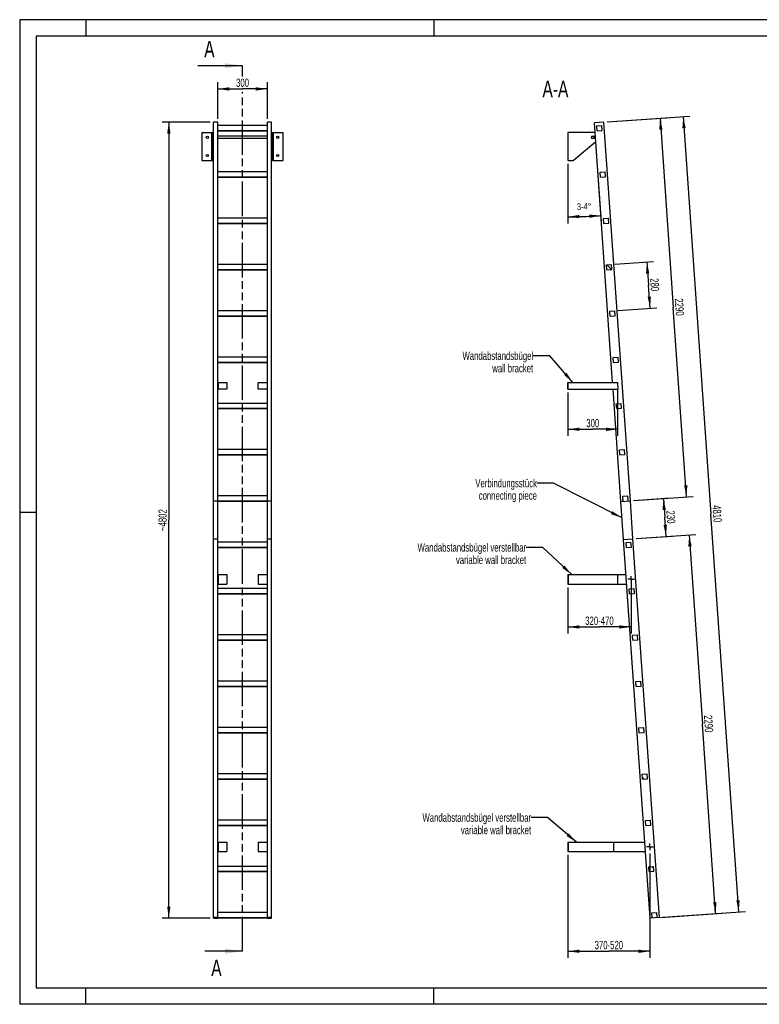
# Model space of a CAD drawing. Header units: millimetres. Extents: x 0 to 8400, y 0 to 5940.
# Tile 1 of 2: x 0 to 4464, y 0 to 5940. Entities that reach past the tile are written whole.
import ezdxf

# ---------------------------------------------------------------- set-up
doc = ezdxf.new("R2010")
doc.units = ezdxf.units.MM
doc.header["$LTSCALE"] = 462
doc.linetypes.add('CENTER', pattern=[0.6, 0.375, -0.075, 0.075, -0.075])
doc.linetypes.add('PHANTOM', pattern=[0.8, 0.45, -0.05, 0.1, -0.05, 0.1, -0.05])
doc.layers.get('0').update_dxf_attribs({"linetype": 'CONTINUOUS'})
for name, color, linetype in [('005_AXIS', 7, 'CONTINUOUS'), ('050_DIMENSIONING', 7, 'CONTINUOUS'), ('053_NOTES', 7, 'CONTINUOUS'), ('DEFAULT_1', 7, 'CENTER'), ('HATCHING_BL0', 7, 'CONTINUOUS')]:
    doc.layers.add(name, color=color, linetype=linetype)
doc.styles.get("Standard").update_dxf_attribs({"font": 'txt', "width": 0.7})
doc.dimstyles.new('DIMSTYLE_1', dxfattribs={"dimtxt": 50, "dimasz": 70, "dimexe": 2, "dimexo": 1, "dimtad": 1, "dimdec": 1, "dimtxsty": 'Standard', "dimblk": '_FILLED', "dimblk1": '_FILLED', "dimblk2": '_FILLED', "dimcen": 0.09, "dimazin": 2, "dimtp": 0.5, "dimtm": 0.5, "dimtfac": 1, "dimtdec": 1, "dimtofl": 0, "dimtmove": 0, "dimatfit": 3, "dimldrblk": '_FILLED', "dimfxl": 1, "dimtolj": 1, "dimarcsym": 0})
doc.dimstyles.new('DIMSTYLE_2', dxfattribs={"dimtxt": 40, "dimasz": 70, "dimexe": 2, "dimexo": 1, "dimgap": 2, "dimtad": 1, "dimdec": 1, "dimtxsty": 'Standard', "dimblk": '_FILLED', "dimblk1": '_FILLED', "dimblk2": '_FILLED', "dimcen": 0.09, "dimazin": 2, "dimtp": 0.5, "dimtm": 0.5, "dimtfac": 1, "dimtdec": 1, "dimtofl": 0, "dimtmove": 0, "dimatfit": 3, "dimldrblk": '_FILLED', "dimfxl": 1, "dimtolj": 1, "dimarcsym": 0})
doc.dimstyles.new('DIMSTYLE_3', dxfattribs={"dimtxt": 50, "dimasz": 70, "dimexe": 2, "dimexo": 1, "dimtad": 1, "dimdec": 1, "dimtxsty": 'Standard', "dimblk": '_FILLED', "dimblk1": '_FILLED', "dimblk2": '_FILLED', "dimcen": 0.09, "dimazin": 2, "dimtp": 2, "dimtm": 2, "dimtfac": 1, "dimtdec": 1, "dimtofl": 0, "dimtmove": 0, "dimatfit": 3, "dimldrblk": '_FILLED', "dimfxl": 1, "dimtolj": 1, "dimarcsym": 0})
doc.dimstyles.new('DIMSTYLE_4', dxfattribs={"dimtxt": 50, "dimasz": 70, "dimexe": 2, "dimexo": 1, "dimtad": 1, "dimdec": 0, "dimtxsty": 'Standard', "dimblk": '_FILLED', "dimblk1": '_FILLED', "dimblk2": '_FILLED', "dimcen": 0.09, "dimazin": 2, "dimtp": 2, "dimtm": 2, "dimtfac": 1, "dimtdec": 0, "dimtofl": 0, "dimtmove": 0, "dimatfit": 3, "dimldrblk": '_FILLED', "dimfxl": 1, "dimtolj": 1, "dimarcsym": 0})
doc.dimstyles.new('DIMSTYLE_5', dxfattribs={"dimtxt": 50, "dimasz": 70, "dimexe": 2, "dimexo": 1, "dimtad": 1, "dimtxsty": 'Standard', "dimblk": '_FILLED', "dimblk1": '_FILLED', "dimblk2": '_FILLED', "dimcen": 0.09, "dimazin": 2, "dimtp": 0.5, "dimtm": 0.5, "dimtfac": 1, "dimtofl": 0, "dimtmove": 0, "dimatfit": 3, "dimldrblk": '_FILLED', "dimfxl": 1, "dimtolj": 1, "dimarcsym": 0})
doc.dimstyles.new('DIMSTYLE_6', dxfattribs={"dimtxt": 50, "dimasz": 70, "dimexe": 2, "dimexo": 1, "dimtad": 1, "dimtxsty": 'Standard', "dimblk": '_FILLED', "dimblk1": '_FILLED', "dimblk2": '_FILLED', "dimcen": 0.09, "dimazin": 2, "dimtp": 0.8, "dimtm": 0.8, "dimtfac": 1, "dimtofl": 0, "dimtmove": 0, "dimatfit": 3, "dimldrblk": '_FILLED', "dimfxl": 1, "dimtolj": 1, "dimarcsym": 0})
doc.dimstyles.new('DIMSTYLE_7', dxfattribs={"dimtxt": 50, "dimasz": 70, "dimexe": 2, "dimexo": 1, "dimtad": 1, "dimtxsty": 'Standard', "dimblk": '_FILLED', "dimblk1": '_FILLED', "dimblk2": '_FILLED', "dimcen": 0.09, "dimazin": 2, "dimtp": 2, "dimtm": 2, "dimtfac": 1, "dimtofl": 0, "dimtmove": 0, "dimatfit": 3, "dimldrblk": '_FILLED', "dimfxl": 1, "dimtolj": 1, "dimarcsym": 0})
doc.dimstyles.new('DIMSTYLE_8', dxfattribs={"dimtxt": 50, "dimasz": 70, "dimexe": 2, "dimexo": 1, "dimtad": 1, "dimdec": 0, "dimtxsty": 'Standard', "dimblk": '_FILLED', "dimblk1": '_FILLED', "dimblk2": '_FILLED', "dimcen": 0.09, "dimazin": 2, "dimtp": 0.5, "dimtm": 0.5, "dimtfac": 1, "dimtdec": 0, "dimtofl": 0, "dimtmove": 0, "dimatfit": 3, "dimldrblk": '_FILLED', "dimfxl": 1, "dimtolj": 1, "dimarcsym": 0})
doc.dimstyles.get("Standard").update_dxf_attribs({"dimtxt": 50, "dimasz": 70, "dimexe": 2, "dimexo": 1, "dimtad": 1, "dimtxsty": 'Standard', "dimblk": '_FILLED', "dimblk1": '_FILLED', "dimblk2": '_FILLED', "dimcen": 0.09, "dimazin": 2, "dimtol": 1, "dimtp": 0.01, "dimtm": 0.01, "dimtfac": 1, "dimtofl": 0, "dimtmove": 0, "dimatfit": 3, "dimldrblk": '_FILLED', "dimfxl": 1, "dimtolj": 1, "dimarcsym": 0})

# ---------------------------------------------------------------- blocks, each defined once
blk = doc.blocks.new('_FILLED')
at = {"color": 0, "linetype": 'ByBlock'}
blk.add_solid([(0, 0), (-1, 0.143), (-1, -0.143)], dxfattribs=at)
blk = doc.blocks.new('*D2')
at = {"layer": '050_DIMENSIONING', "color": 2, "linetype": 'Continuous', "transparency": 16777216}
for p, q in [((1195.2, 5342.3), (1195.2, 5562.3)), ((1495.2, 5342.3), (1495.2, 5562.3)), ((1195.2, 5522.3), (1345.2, 5522.3)), ((1495.2, 5522.3), (1345.2, 5522.3))]:
    blk.add_line(p, q, dxfattribs=at)
at = {"layer": '050_DIMENSIONING', "color": 2, "linetype": 'Continuous', "transparency": 16777216, "xscale": 70, "yscale": 70, "zscale": 70, "rotation": 180}
blk.add_blockref('_FILLED', (1195.2, 5522.3), dxfattribs=at)
at = {"layer": '050_DIMENSIONING', "color": 2, "linetype": 'Continuous', "transparency": 16777216, "xscale": 70, "yscale": 70, "zscale": 70}
blk.add_blockref('_FILLED', (1495.2, 5522.3), dxfattribs=at)
at = {"layer": '050_DIMENSIONING', "color": 2, "linetype": 'Continuous', "transparency": 16777216, "insert": (1345.2, 5584.8), "char_height": 50, "width": 171.429, "attachment_point": 2, "line_spacing_factor": 0.9}
blk.add_mtext('300', dxfattribs=at)
blk = doc.blocks.new('*D3')
at = {"layer": '050_DIMENSIONING', "color": 2, "linetype": 'Continuous', "transparency": 16777216}
for p, q in [((3511.2, 4718.4), (3479.6, 5170.5)), ((3308.9, 5070.4), (3308.9, 4711.4))]:
    blk.add_line(p, q, dxfattribs=at)
for start, end in [(270, 272), (272, 274)]:
    blk.add_arc((3308.9, 7612), 2860.7, start, end, dxfattribs=at)
for points in [[(3378.8, 4762.2), (3308.9, 4751.4), (3379, 4742.2)], [(3439.1, 4744.3), (3508.4, 4758.3), (3438, 4764.3)]]:
    blk.add_solid(points, dxfattribs=at)
at = {"layer": '050_DIMENSIONING', "color": 2, "linetype": 'Continuous', "transparency": 16777216, "insert": (3405.9, 4833.1), "char_height": 40, "width": 172.857, "attachment_point": 2, "rotation": 2, "line_spacing_factor": 0.9}
blk.add_mtext('3-4\\fgdt;{\\W1.0;{\\fgdt;~}}', dxfattribs=at)
blk = doc.blocks.new('*D4')
at = {"layer": '050_DIMENSIONING', "color": 2, "linetype": 'Continuous', "transparency": 16777216}
for p, q in [((3546.1, 5323.7), (4044.9, 5358.6)), ((4005, 5355.8), (4172.7, 2956.6)), ((4340.5, 557.5), (4172.7, 2956.6)), ((3881.6, 525.4), (4380.4, 560.3))]:
    blk.add_line(p, q, dxfattribs=at)
at = {"layer": '050_DIMENSIONING', "color": 2, "linetype": 'Continuous', "transparency": 16777216, "xscale": 70, "yscale": 70, "zscale": 70}
for p, rotation in [((4005, 5355.8), 94), ((4340.5, 557.5), 274)]:
    blk.add_blockref('_FILLED', p, dxfattribs=dict(at, rotation=rotation))
at = {"layer": '050_DIMENSIONING', "color": 2, "linetype": 'Continuous', "transparency": 16777216, "insert": (4235.1, 2961), "char_height": 50, "width": 219.643, "attachment_point": 2, "rotation": 274, "line_spacing_factor": 0.9}
blk.add_mtext('4810', dxfattribs=at)
blk = doc.blocks.new('*D5')
at = {"layer": '050_DIMENSIONING', "color": 2, "linetype": 'Continuous', "transparency": 16777216}
for p, q in [((1150.2, 5322.3), (860.2, 5322.3)), ((900.2, 5322.3), (900.2, 2921.1)), ((900.2, 520), (900.2, 2921.1)), ((1150.2, 520), (860.2, 520))]:
    blk.add_line(p, q, dxfattribs=at)
at = {"layer": '050_DIMENSIONING', "color": 2, "linetype": 'Continuous', "transparency": 16777216, "xscale": 70, "yscale": 70, "zscale": 70}
for p, rotation in [((900.2, 5322.3), 90), ((900.2, 520), 270)]:
    blk.add_blockref('_FILLED', p, dxfattribs=dict(at, rotation=rotation))
at = {"layer": '050_DIMENSIONING', "color": 2, "linetype": 'Continuous', "transparency": 16777216, "insert": (837.7, 2921.1), "char_height": 50, "width": 294.643, "attachment_point": 2, "rotation": 90, "line_spacing_factor": 0.9}
blk.add_mtext('~4802', dxfattribs=at)
blk = doc.blocks.new('*D6')
at = {"layer": '050_DIMENSIONING', "color": 2, "linetype": 'Continuous', "transparency": 16777216}
for p, q in [((3592.6, 4464.8), (3825.5, 4481.1)), ((3785.6, 4478.3), (3795.4, 4338.7)), ((3805.2, 4199), (3795.4, 4338.7)), ((3612.1, 4185.5), (3845.1, 4201.8))]:
    blk.add_line(p, q, dxfattribs=at)
at = {"layer": '050_DIMENSIONING', "color": 2, "linetype": 'Continuous', "transparency": 16777216, "xscale": 70, "yscale": 70, "zscale": 70}
for p, rotation in [((3785.6, 4478.3), 94), ((3805.2, 4199), 274)]:
    blk.add_blockref('_FILLED', p, dxfattribs=dict(at, rotation=rotation))
at = {"layer": '050_DIMENSIONING', "color": 2, "linetype": 'Continuous', "transparency": 16777216, "insert": (3857.8, 4343), "char_height": 50, "width": 176.786, "attachment_point": 2, "rotation": 274, "line_spacing_factor": 0.9}
blk.add_mtext('280', dxfattribs=at)
blk = doc.blocks.new('*D7')
at = {"layer": '050_DIMENSIONING', "color": 2, "linetype": 'Continuous', "transparency": 16777216}
for p, q in [((3308.9, 3690.4), (3308.9, 3428.9)), ((3608.9, 3710.4), (3608.9, 3428.9)), ((3308.9, 3468.9), (3458.9, 3468.9)), ((3608.9, 3468.9), (3458.9, 3468.9))]:
    blk.add_line(p, q, dxfattribs=at)
at = {"layer": '050_DIMENSIONING', "color": 2, "linetype": 'Continuous', "transparency": 16777216, "xscale": 70, "yscale": 70, "zscale": 70, "rotation": 180}
blk.add_blockref('_FILLED', (3308.9, 3468.9), dxfattribs=at)
at = {"layer": '050_DIMENSIONING', "color": 2, "linetype": 'Continuous', "transparency": 16777216, "xscale": 70, "yscale": 70, "zscale": 70}
blk.add_blockref('_FILLED', (3608.9, 3468.9), dxfattribs=at)
at = {"layer": '050_DIMENSIONING', "color": 2, "linetype": 'Continuous', "transparency": 16777216, "insert": (3458.9, 3531.4), "char_height": 50, "width": 171.429, "attachment_point": 2, "line_spacing_factor": 0.9}
blk.add_mtext('300', dxfattribs=at)
blk = doc.blocks.new('*D8')
at = {"layer": '050_DIMENSIONING', "color": 2, "linetype": 'Continuous', "transparency": 16777216}
for p, q in [((3690.1, 2557.6), (3690.1, 2236.6)), ((3308.9, 2515.3), (3308.9, 2236.6)), ((3308.9, 2276.6), (3499.5, 2276.6)), ((3690.1, 2276.6), (3499.5, 2276.6))]:
    blk.add_line(p, q, dxfattribs=at)
at = {"layer": '050_DIMENSIONING', "color": 2, "linetype": 'Continuous', "transparency": 16777216, "xscale": 70, "yscale": 70, "zscale": 70, "rotation": 180}
blk.add_blockref('_FILLED', (3308.9, 2276.6), dxfattribs=at)
at = {"layer": '050_DIMENSIONING', "color": 2, "linetype": 'Continuous', "transparency": 16777216, "xscale": 70, "yscale": 70, "zscale": 70}
blk.add_blockref('_FILLED', (3690.1, 2276.6), dxfattribs=at)
at = {"layer": '050_DIMENSIONING', "color": 2, "linetype": 'Continuous', "transparency": 16777216, "insert": (3499.5, 2339.1), "char_height": 50, "width": 401.786, "attachment_point": 2, "line_spacing_factor": 0.9}
blk.add_mtext('320-470\\P ', dxfattribs=at)
blk = doc.blocks.new('*D9')
at = {"layer": '050_DIMENSIONING', "color": 2, "linetype": 'Continuous', "transparency": 16777216}
for p, q in [((3308.9, 901), (3308.9, 280)), ((3803.5, 909.5), (3803.5, 280)), ((3308.9, 320), (3556.2, 320)), ((3803.5, 320), (3556.2, 320))]:
    blk.add_line(p, q, dxfattribs=at)
at = {"layer": '050_DIMENSIONING', "color": 2, "linetype": 'Continuous', "transparency": 16777216, "xscale": 70, "yscale": 70, "zscale": 70, "rotation": 180}
blk.add_blockref('_FILLED', (3308.9, 320), dxfattribs=at)
at = {"layer": '050_DIMENSIONING', "color": 2, "linetype": 'Continuous', "transparency": 16777216, "xscale": 70, "yscale": 70, "zscale": 70}
blk.add_blockref('_FILLED', (3803.5, 320), dxfattribs=at)
at = {"layer": '050_DIMENSIONING', "color": 2, "linetype": 'Continuous', "transparency": 16777216, "insert": (3556.2, 382.5), "char_height": 50, "width": 396.429, "attachment_point": 2, "line_spacing_factor": 0.9}
blk.add_mtext('370-520\\P ', dxfattribs=at)
blk = doc.blocks.new('*D10')
at = {"layer": '050_DIMENSIONING', "color": 2, "linetype": 'Continuous', "transparency": 16777216}
for p, q in [((3721.9, 2809.8), (4081, 2834.9)), ((4041.1, 2832.1), (4121, 1689.9)), ((4200.8, 547.7), (4121, 1689.9)), ((3868.2, 524.4), (4240.7, 550.5))]:
    blk.add_line(p, q, dxfattribs=at)
at = {"layer": '050_DIMENSIONING', "color": 2, "linetype": 'Continuous', "transparency": 16777216, "xscale": 70, "yscale": 70, "zscale": 70}
for p, rotation in [((4041.1, 2832.1), 94), ((4200.8, 547.7), 274)]:
    blk.add_blockref('_FILLED', p, dxfattribs=dict(at, rotation=rotation))
at = {"layer": '050_DIMENSIONING', "color": 2, "linetype": 'Continuous', "transparency": 16777216, "insert": (4183.3, 1694.3), "char_height": 50, "width": 235.714, "attachment_point": 2, "rotation": 274, "line_spacing_factor": 0.9}
blk.add_mtext('2290', dxfattribs=at)
blk = doc.blocks.new('*D11')
at = {"layer": '050_DIMENSIONING', "color": 2, "linetype": 'Continuous', "transparency": 16777216}
for p, q in [((3546.1, 5323.7), (3905.2, 5348.8)), ((3865.3, 5346), (3945.2, 4203.8)), ((4025.1, 3061.6), (3945.2, 4203.8)), ((3705.8, 3039.3), (4065, 3064.4))]:
    blk.add_line(p, q, dxfattribs=at)
at = {"layer": '050_DIMENSIONING', "color": 2, "linetype": 'Continuous', "transparency": 16777216, "xscale": 70, "yscale": 70, "zscale": 70}
for p, rotation in [((3865.3, 5346), 94), ((4025.1, 3061.6), 274)]:
    blk.add_blockref('_FILLED', p, dxfattribs=dict(at, rotation=rotation))
at = {"layer": '050_DIMENSIONING', "color": 2, "linetype": 'Continuous', "transparency": 16777216, "insert": (4007.5, 4208.1), "char_height": 50, "width": 235.714, "attachment_point": 2, "rotation": 274, "line_spacing_factor": 0.9}
blk.add_mtext('2290', dxfattribs=at)
blk = doc.blocks.new('*D12')
at = {"layer": '050_DIMENSIONING', "color": 2, "linetype": 'Continuous', "transparency": 16777216}
for p, q in [((3705.8, 3039.2), (3925.3, 3054.6)), ((3885.4, 3051.8), (3893.4, 2937.1)), ((3901.4, 2822.4), (3893.4, 2937.1)), ((3721.9, 2809.8), (3941.3, 2825.2))]:
    blk.add_line(p, q, dxfattribs=at)
at = {"layer": '050_DIMENSIONING', "color": 2, "linetype": 'Continuous', "transparency": 16777216, "xscale": 70, "yscale": 70, "zscale": 70}
for p, rotation in [((3885.4, 3051.8), 94), ((3901.4, 2822.4), 274)]:
    blk.add_blockref('_FILLED', p, dxfattribs=dict(at, rotation=rotation))
at = {"layer": '050_DIMENSIONING', "color": 2, "linetype": 'Continuous', "transparency": 16777216, "insert": (3955.8, 2941.4), "char_height": 50, "width": 171.429, "attachment_point": 2, "rotation": 274, "line_spacing_factor": 0.9}
blk.add_mtext('230', dxfattribs=at)
blk = doc.blocks.new('XSEC_FILLED')
at = {"color": 0, "linetype": 'ByBlock'}
blk.add_solid([(0, 0), (-1, 0.143), (-1, -0.143)], dxfattribs=at)
blk = doc.blocks.new('HATCHING_BL0', base_point=(1209.9, 2991.1))
at = {"layer": 'HATCHING_BL0', "color": 7, "linetype": 'PHANTOM'}
for p, q in [((1345.2, 5597.9), (1345.2, 5662.3)), ((1345.2, 320), (1345.2, 5505.7))]:
    blk.add_line(p, q, dxfattribs=at)
at = {"layer": 'HATCHING_BL0', "color": 7, "linetype": 'Continuous', "char_height": 100, "width": 128.571, "attachment_point": 1, "line_spacing_factor": 0.9}
for insert in [(1113.9, 5812.3), (1156.3, 270)]:
    blk.add_mtext('A', dxfattribs=dict(at, insert=insert))
at = {"layer": 'HATCHING_BL0', "color": 7, "linetype": 'Continuous'}
for points in [[(1345.2, 5662.3), (1074.6, 5662.3)], [(1345.2, 320), (1117.1, 320)]]:
    blk.add_leader(points, dimstyle='Standard', override={"dimasz": 105, "dimtad": 0, "dimldrblk": 'XSEC_FILLED'}, dxfattribs=at)

msp = doc.modelspace()

# ---------------------------------------------------------------- hatches: boundary and pattern name
at = {"linetype": 'Continuous'}
h = msp.add_hatch(dxfattribs=at)
h.set_pattern_fill('ANSI31', color=2, angle=90, style=0, pattern_type=2)
h.set_pattern_definition([(135, (3308.9, 5175.43), (-239.875, -239.875), [])])
edge = h.paths.add_edge_path()
edge.add_line((3848.204, 523.052), (3818.277, 520.96))
edge.add_line((3818.277, 520.96), (3816.184, 550.887))
edge.add_line((3816.184, 550.887), (3846.111, 552.979))
edge.add_line((3848.204, 523.052), (3846.111, 552.979))
edge = h.paths.add_edge_path()
edge.add_line((3486.236, 5269.364), (3484.143, 5299.291))
edge.add_line((3484.143, 5299.291), (3514.07, 5301.384))
edge.add_line((3516.163, 5271.457), (3514.07, 5301.384))
edge.add_line((3486.236, 5269.364), (3516.163, 5271.457))
edge = h.paths.add_edge_path()
edge.add_line((3505.768, 4990.047), (3503.675, 5019.973))
edge.add_line((3503.675, 5019.973), (3533.602, 5022.066))
edge.add_line((3535.695, 4992.139), (3533.602, 5022.066))
edge.add_line((3505.768, 4990.047), (3535.695, 4992.139))
edge = h.paths.add_edge_path()
edge.add_line((3525.3, 4710.729), (3523.207, 4740.656))
edge.add_line((3523.207, 4740.656), (3553.134, 4742.748))
edge.add_line((3555.227, 4712.821), (3553.134, 4742.748))
edge.add_line((3525.3, 4710.729), (3555.227, 4712.821))
edge = h.paths.add_edge_path()
edge.add_line((3544.831, 4431.411), (3542.739, 4461.338))
edge.add_line((3542.739, 4461.338), (3572.666, 4463.43))
edge.add_line((3574.758, 4433.503), (3572.666, 4463.43))
edge.add_line((3544.831, 4431.411), (3574.758, 4433.503))
edge = h.paths.add_edge_path()
edge.add_line((3564.363, 4152.093), (3562.271, 4182.02))
edge.add_line((3562.271, 4182.02), (3592.197, 4184.112))
edge.add_line((3594.29, 4154.185), (3592.197, 4184.112))
edge.add_line((3564.363, 4152.093), (3594.29, 4154.185))
edge = h.paths.add_edge_path()
edge.add_line((3583.895, 3872.775), (3581.802, 3902.702))
edge.add_line((3581.802, 3902.702), (3611.729, 3904.794))
edge.add_line((3613.822, 3874.868), (3611.729, 3904.794))
edge.add_line((3583.895, 3872.775), (3613.822, 3874.868))
edge = h.paths.add_edge_path()
edge.add_line((3603.427, 3593.457), (3601.334, 3623.384))
edge.add_line((3601.334, 3623.384), (3631.261, 3625.476))
edge.add_line((3633.354, 3595.55), (3631.261, 3625.476))
edge.add_line((3603.427, 3593.457), (3633.354, 3595.55))
edge = h.paths.add_edge_path()
edge.add_line((3622.959, 3314.139), (3620.866, 3344.066))
edge.add_line((3620.866, 3344.066), (3650.793, 3346.159))
edge.add_line((3652.886, 3316.232), (3650.793, 3346.159))
edge.add_line((3622.959, 3314.139), (3652.886, 3316.232))
edge = h.paths.add_edge_path()
edge.add_line((3642.49, 3034.821), (3640.398, 3064.748))
edge.add_line((3640.398, 3064.748), (3670.325, 3066.841))
edge.add_line((3672.417, 3036.914), (3670.325, 3066.841))
edge.add_line((3642.49, 3034.821), (3672.417, 3036.914))
edge = h.paths.add_edge_path()
edge.add_line((3662.022, 2755.503), (3659.93, 2785.43))
edge.add_line((3659.93, 2785.43), (3689.856, 2787.523))
edge.add_line((3691.949, 2757.596), (3689.856, 2787.523))
edge.add_line((3662.022, 2755.503), (3691.949, 2757.596))
edge = h.paths.add_edge_path()
edge.add_line((3681.554, 2476.185), (3679.461, 2506.112))
edge.add_line((3679.461, 2506.112), (3709.388, 2508.205))
edge.add_line((3711.481, 2478.278), (3709.388, 2508.205))
edge.add_line((3681.554, 2476.185), (3711.481, 2478.278))
edge = h.paths.add_edge_path()
edge.add_line((3701.086, 2196.867), (3698.993, 2226.794))
edge.add_line((3698.993, 2226.794), (3728.92, 2228.887))
edge.add_line((3731.013, 2198.96), (3728.92, 2228.887))
edge.add_line((3701.086, 2196.867), (3731.013, 2198.96))
edge = h.paths.add_edge_path()
edge.add_line((3720.618, 1917.549), (3718.525, 1947.476))
edge.add_line((3718.525, 1947.476), (3748.452, 1949.569))
edge.add_line((3750.545, 1919.642), (3748.452, 1949.569))
edge.add_line((3720.618, 1917.549), (3750.545, 1919.642))
edge = h.paths.add_edge_path()
edge.add_line((3740.15, 1638.231), (3738.057, 1668.158))
edge.add_line((3738.057, 1668.158), (3767.984, 1670.251))
edge.add_line((3770.076, 1640.324), (3767.984, 1670.251))
edge.add_line((3740.15, 1638.231), (3770.076, 1640.324))
edge = h.paths.add_edge_path()
edge.add_line((3759.681, 1358.913), (3757.589, 1388.84))
edge.add_line((3757.589, 1388.84), (3787.516, 1390.933))
edge.add_line((3789.608, 1361.006), (3787.516, 1390.933))
edge.add_line((3759.681, 1358.913), (3789.608, 1361.006))
edge = h.paths.add_edge_path()
edge.add_line((3779.213, 1079.595), (3777.12, 1109.522))
edge.add_line((3777.12, 1109.522), (3807.047, 1111.615))
edge.add_line((3809.14, 1081.688), (3807.047, 1111.615))
edge.add_line((3779.213, 1079.595), (3809.14, 1081.688))
edge = h.paths.add_edge_path()
edge.add_line((3798.745, 800.278), (3796.652, 830.204))
edge.add_line((3796.652, 830.204), (3826.579, 832.297))
edge.add_line((3828.672, 802.37), (3826.579, 832.297))
edge.add_line((3798.745, 800.278), (3828.672, 802.37))
edge = h.paths.add_edge_path()
edge.add_arc((3459.888, 5230.432), 7.5, 0, 180)
edge.add_arc((3459.888, 5230.432), 7.5, -180, 0)

# ---------------------------------------------------------------- linework, layer by layer
at = {"color": 3, "linetype": 'Continuous'}
for p, q in [((0, 5940), (0, 0)), ((8400, 5940), (0, 5940)), ((400, 5940), (400, 5840)), ((2500, 5940), (2500, 5840)), ((0, 2970), (100, 2970)), ((400, 0), (400, 100)), ((2500, 0), (2500, 100)), ((8400, 0), (0, 0))]:
    msp.add_line(p, q, dxfattribs=at)
at = {"color": 5, "linetype": 'Continuous'}
for p, q in [((100, 5840), (100, 100)), ((8300, 5840), (100, 5840)), ((100, 100), (8300, 100))]:
    msp.add_line(p, q, dxfattribs=at)
at = {"color": 7, "linetype": 'Continuous'}
for p, q in [((1170.154, 3037.855), (1170.154, 5322.277)), ((1195.154, 5322.277), (1170.154, 5322.277)), ((1195.154, 3037.855), (1195.154, 5322.277)), ((1495.154, 5301.384), (1195.154, 5301.384)), ((1495.154, 3037.855), (1495.154, 5322.277)), ((1520.154, 5322.277), (1495.154, 5322.277)), ((1520.154, 3037.855), (1520.154, 5322.277)), ((3526.142, 5322.277), (3469.281, 5318.301)), ((3484.143, 5299.291), (3514.07, 5301.384)), ((3486.236, 5269.364), (3484.143, 5299.291)), ((3516.163, 5271.457), (3514.07, 5301.384)), ((3685.884, 3037.855), (3526.142, 5322.277)), ((1100.154, 5260.432), (1165.154, 5260.432)), ((1159.154, 5090.432), (1159.154, 5260.432)), ((1165.154, 5090.432), (1165.154, 5260.432)), ((1195.154, 5271.457), (1495.154, 5271.457)), ((1195.154, 5269.364), (1495.154, 5269.364)), ((1525.154, 5090.432), (1525.154, 5260.432)), ((1525.154, 5260.432), (1590.154, 5260.432)), ((1531.154, 5090.432), (1531.154, 5260.432)), ((3459.888, 5260.432), (3308.888, 5260.432)), ((3486.236, 5269.364), (3516.163, 5271.457)), ((3340.504, 5090.432), (3477.152, 5205.746)), ((1100.154, 5090.432), (1165.154, 5090.432)), ((1525.154, 5090.432), (1590.154, 5090.432)), ((3308.888, 5090.432), (3340.504, 5090.432)), ((1495.154, 5022.066), (1195.154, 5022.066)), ((1195.154, 4992.139), (1495.154, 4992.139)), ((1195.154, 4990.047), (1495.154, 4990.047)), ((3503.675, 5019.973), (3533.602, 5022.066)), ((3505.768, 4990.047), (3503.675, 5019.973)), ((3505.768, 4990.047), (3535.695, 4992.139)), ((3535.695, 4992.139), (3533.602, 5022.066)), ((1495.154, 4742.748), (1195.154, 4742.748)), ((1195.154, 4712.821), (1495.154, 4712.821)), ((1195.154, 4710.729), (1495.154, 4710.729)), ((3523.207, 4740.656), (3553.134, 4742.748)), ((3525.3, 4710.729), (3523.207, 4740.656)), ((3525.3, 4710.729), (3555.227, 4712.821)), ((3555.227, 4712.821), (3553.134, 4742.748)), ((1495.154, 4463.43), (1195.154, 4463.43)), ((3542.739, 4461.338), (3572.666, 4463.43)), ((3544.831, 4431.411), (3542.739, 4461.338)), ((3574.758, 4433.503), (3572.666, 4463.43)), ((1195.154, 4433.503), (1495.154, 4433.503)), ((1195.154, 4431.411), (1495.154, 4431.411)), ((3544.831, 4431.411), (3574.758, 4433.503)), ((1495.154, 4184.112), (1195.154, 4184.112)), ((3562.271, 4182.02), (3592.197, 4184.112)), ((3564.363, 4152.093), (3562.271, 4182.02)), ((3594.29, 4154.185), (3592.197, 4184.112)), ((1195.154, 4154.185), (1495.154, 4154.185)), ((1195.154, 4152.093), (1495.154, 4152.093)), ((3564.363, 4152.093), (3594.29, 4154.185)), ((1495.154, 3904.794), (1195.154, 3904.794)), ((1195.154, 3874.868), (1495.154, 3874.868)), ((1195.154, 3872.775), (1495.154, 3872.775)), ((3581.802, 3902.702), (3611.729, 3904.794)), ((3583.895, 3872.775), (3581.802, 3902.702)), ((3583.895, 3872.775), (3613.822, 3874.868)), ((3613.822, 3874.868), (3611.729, 3904.794)), ((1197.154, 3750.398), (1250.154, 3750.398)), ((1250.154, 3750.398), (1250.154, 3710.398)), ((1440.154, 3710.398), (1440.154, 3750.398)), ((1440.154, 3750.398), (1493.154, 3750.398)), ((3308.888, 3710.398), (3308.888, 3750.398)), ((3308.888, 3750.398), (3607.489, 3750.398)), ((3310.888, 3710.398), (3310.888, 3750.398)), ((1250.154, 3710.398), (1197.154, 3710.398)), ((1493.154, 3710.398), (1440.154, 3710.398)), ((3308.888, 3710.398), (3610.286, 3710.398)), ((3629.023, 3033.879), (3581.717, 3710.398)), ((1495.154, 3625.476), (1195.154, 3625.476)), ((3601.334, 3623.384), (3631.261, 3625.476)), ((3633.354, 3595.55), (3631.261, 3625.476)), ((1195.154, 3595.55), (1495.154, 3595.55)), ((1195.154, 3593.457), (1495.154, 3593.457)), ((3603.427, 3593.457), (3601.334, 3623.384)), ((3603.427, 3593.457), (3633.354, 3595.55)), ((1495.154, 3346.159), (1195.154, 3346.159)), ((3620.866, 3344.066), (3650.793, 3346.159)), ((3622.959, 3314.139), (3620.866, 3344.066)), ((3652.886, 3316.232), (3650.793, 3346.159)), ((1195.154, 3316.232), (1495.154, 3316.232)), ((1195.154, 3314.139), (1495.154, 3314.139)), ((3622.959, 3314.139), (3652.886, 3316.232)), ((1170.154, 3037.855), (1195.154, 3037.855)), ((1170.154, 2808.426), (1170.154, 3037.845)), ((1170.154, 3037.845), (1195.154, 3037.845)), ((1495.154, 3066.841), (1195.154, 3066.841)), ((1195.154, 2808.426), (1195.154, 3037.845)), ((1195.154, 3036.914), (1495.154, 3036.914)), ((1195.154, 3034.821), (1495.154, 3034.821)), ((1495.154, 3037.855), (1520.154, 3037.855)), ((1495.154, 2808.426), (1495.154, 3037.845)), ((1495.154, 3037.845), (1520.154, 3037.845)), ((1520.154, 2808.426), (1520.154, 3037.845)), ((3629.023, 3033.879), (3685.884, 3037.855)), ((3629.024, 3033.869), (3685.885, 3037.845)), ((3645.067, 2804.45), (3629.024, 3033.869)), ((3640.398, 3064.748), (3670.325, 3066.841)), ((3642.49, 3034.821), (3640.398, 3064.748)), ((3672.417, 3036.914), (3670.325, 3066.841)), ((3701.928, 2808.426), (3685.885, 3037.845)), ((1170.154, 2808.426), (1195.154, 2808.426)), ((1170.154, 520.018), (1170.154, 2808.416)), ((1170.154, 2808.416), (1195.154, 2808.416)), ((1195.154, 523.052), (1195.154, 2808.416)), ((1495.154, 2808.426), (1520.154, 2808.426)), ((1495.154, 2808.416), (1520.154, 2808.416)), ((1495.154, 523.052), (1495.154, 2808.416)), ((1520.154, 520.018), (1520.154, 2808.416)), ((3645.067, 2804.45), (3701.928, 2808.426)), ((3645.067, 2804.44), (3701.928, 2808.416)), ((3804.81, 520.018), (3645.067, 2804.44)), ((3861.671, 523.994), (3701.928, 2808.416)), ((1495.154, 2787.523), (1195.154, 2787.523)), ((1195.154, 2757.596), (1495.154, 2757.596)), ((1195.154, 2755.503), (1495.154, 2755.503)), ((3659.93, 2785.43), (3689.856, 2787.523)), ((3662.022, 2755.503), (3659.93, 2785.43)), ((3662.022, 2755.503), (3691.949, 2757.596)), ((3691.949, 2757.596), (3689.856, 2787.523)), ((1195.154, 2592.297), (1250.154, 2592.297)), ((1197.154, 2592.297), (1197.154, 2535.297)), ((1250.154, 2592.297), (1250.154, 2535.297)), ((1440.154, 2592.297), (1495.154, 2592.297)), ((1440.154, 2592.297), (1440.154, 2535.297)), ((1493.154, 2592.297), (1493.154, 2535.297)), ((3308.888, 2592.297), (3659.902, 2592.297)), ((3308.888, 2592.297), (3308.888, 2535.297)), ((3310.888, 2592.297), (3310.888, 2535.297)), ((3607.489, 2592.297), (3607.489, 2535.297)), ((1195.154, 2535.297), (1250.154, 2535.297)), ((1495.154, 2508.205), (1195.154, 2508.205)), ((1440.154, 2535.297), (1495.154, 2535.297)), ((3308.888, 2535.297), (3663.888, 2535.297)), ((3679.461, 2506.112), (3709.388, 2508.205)), ((3681.554, 2476.185), (3679.461, 2506.112)), ((3711.481, 2478.278), (3709.388, 2508.205)), ((1195.154, 2478.278), (1495.154, 2478.278)), ((1195.154, 2476.185), (1495.154, 2476.185)), ((3681.554, 2476.185), (3711.481, 2478.278)), ((1495.154, 2228.887), (1195.154, 2228.887)), ((1195.154, 2198.96), (1495.154, 2198.96)), ((3698.993, 2226.794), (3728.92, 2228.887)), ((3701.086, 2196.867), (3698.993, 2226.794)), ((3701.086, 2196.867), (3731.013, 2198.96)), ((3731.013, 2198.96), (3728.92, 2228.887)), ((1195.154, 2196.867), (1495.154, 2196.867)), ((1495.154, 1949.569), (1195.154, 1949.569)), ((1195.154, 1919.642), (1495.154, 1919.642)), ((1195.154, 1917.549), (1495.154, 1917.549)), ((3718.525, 1947.476), (3748.452, 1949.569)), ((3720.618, 1917.549), (3718.525, 1947.476)), ((3720.618, 1917.549), (3750.545, 1919.642)), ((3750.545, 1919.642), (3748.452, 1949.569)), ((1495.154, 1670.251), (1195.154, 1670.251)), ((3738.057, 1668.158), (3767.984, 1670.251)), ((3740.15, 1638.231), (3738.057, 1668.158)), ((3770.076, 1640.324), (3767.984, 1670.251)), ((1195.154, 1640.324), (1495.154, 1640.324)), ((1195.154, 1638.231), (1495.154, 1638.231)), ((3740.15, 1638.231), (3770.076, 1640.324)), ((1495.154, 1390.933), (1195.154, 1390.933)), ((3757.589, 1388.84), (3787.516, 1390.933)), ((3759.681, 1358.913), (3757.589, 1388.84)), ((3789.608, 1361.006), (3787.516, 1390.933)), ((1195.154, 1361.006), (1495.154, 1361.006)), ((1195.154, 1358.913), (1495.154, 1358.913)), ((3759.681, 1358.913), (3789.608, 1361.006)), ((1495.154, 1111.615), (1195.154, 1111.615)), ((1195.154, 1081.688), (1495.154, 1081.688)), ((1195.154, 1079.595), (1495.154, 1079.595)), ((3777.12, 1109.522), (3807.047, 1111.615)), ((3779.213, 1079.595), (3777.12, 1109.522)), ((3779.213, 1079.595), (3809.14, 1081.688)), ((3809.14, 1081.688), (3807.047, 1111.615)), ((1195.154, 978.032), (1250.154, 978.032)), ((1197.154, 978.032), (1197.154, 921.032)), ((1250.154, 978.032), (1250.154, 921.032)), ((1440.154, 978.032), (1495.154, 978.032)), ((1440.154, 978.032), (1440.154, 921.032)), ((1493.154, 978.032), (1493.154, 921.032)), ((3308.888, 978.032), (3772.782, 978.032)), ((3308.888, 978.032), (3308.888, 921.032)), ((3310.888, 978.032), (3310.888, 921.032)), ((3584.888, 978.032), (3584.888, 921.032)), ((1195.154, 921.032), (1250.154, 921.032)), ((1440.154, 921.032), (1495.154, 921.032)), ((3308.888, 921.032), (3776.768, 921.032)), ((1495.154, 832.297), (1195.154, 832.297)), ((3796.652, 830.204), (3826.579, 832.297)), ((3828.672, 802.37), (3826.579, 832.297)), ((1195.154, 802.37), (1495.154, 802.37)), ((1195.154, 800.278), (1495.154, 800.278)), ((3798.745, 800.278), (3796.652, 830.204)), ((3798.745, 800.278), (3828.672, 802.37)), ((1495.154, 552.979), (1195.154, 552.979)), ((3816.184, 550.887), (3846.111, 552.979)), ((3818.277, 520.96), (3816.184, 550.887)), ((3848.204, 523.052), (3846.111, 552.979)), ((1195.154, 523.994), (1170.154, 523.994)), ((1170.154, 520.018), (1195.154, 520.018)), ((1195.154, 523.052), (1495.154, 523.052)), ((1195.154, 520.96), (1495.154, 520.96)), ((1195.154, 520.018), (1195.154, 520.96)), ((1520.154, 523.994), (1495.154, 523.994)), ((1495.154, 520.96), (1495.154, 520.018)), ((1495.154, 520.018), (1520.154, 520.018)), ((3861.671, 523.994), (3804.81, 520.018))]:
    msp.add_line(p, q, dxfattribs=at)
at = {"color": 9, "linetype": 'Continuous'}
for p, q in [((1165.154, 5207.504), (1159.154, 5207.504)), ((1531.154, 5207.504), (1525.154, 5207.504))]:
    msp.add_line(p, q, dxfattribs=at)
at = {"color": 7, "linetype": 'Continuous'}
msp.add_circle((3459.888, 5230.432), 7.5, dxfattribs=at)
msp.add_arc((3459.888, 5230.432), 30, 62.874425, 90, dxfattribs=at)
at = {"layer": '005_AXIS', "color": 7, "linetype": 'Continuous'}
for p, q in [((3578.919, 3750.398), (3469.281, 5318.301)), ((1100.154, 5260.432), (1100.154, 5090.432)), ((1170.154, 5237.932), (1165.154, 5237.932)), ((1495.154, 5237.932), (1195.154, 5237.932)), ((1525.154, 5237.932), (1520.154, 5237.932)), ((1590.154, 5090.432), (1590.154, 5260.432)), ((3308.888, 5260.432), (3308.888, 5090.432)), ((1170.154, 5222.932), (1165.154, 5222.932)), ((1495.154, 5222.932), (1195.154, 5222.932)), ((1525.154, 5222.932), (1520.154, 5222.932)), ((1195.154, 3750.398), (1197.154, 3750.398)), ((1197.154, 3750.398), (1197.154, 3710.398)), ((1493.154, 3750.398), (1493.154, 3710.398)), ((1495.154, 3750.398), (1493.154, 3750.398)), ((3607.489, 3750.398), (3610.286, 3710.398)), ((1195.154, 3710.398), (1197.154, 3710.398)), ((1495.154, 3710.398), (1493.154, 3710.398))]:
    msp.add_line(p, q, dxfattribs=at)
for centre, radius in [((1132.654, 5230.432), 6.5), ((1557.654, 5230.432), 6.5), ((3459.888, 5230.432), 9.25), ((1132.654, 5120.432), 6.5), ((1557.654, 5120.432), 6.5)]:
    msp.add_circle(centre, radius, dxfattribs=at)
at = {"layer": 'DEFAULT_1', "color": 7, "linetype": 'CENTER'}
for p, q in [((3690.139, 2563.797), (3670.139, 2563.797)), ((3690.139, 2563.797), (3690.139, 2583.797)), ((3690.139, 2563.797), (3710.139, 2563.797)), ((3690.139, 2563.797), (3690.139, 2543.797)), ((3803.489, 949.532), (3803.489, 969.532)), ((3803.489, 949.532), (3783.489, 949.532)), ((3803.489, 949.532), (3823.489, 949.532)), ((3803.489, 949.532), (3803.489, 929.531))]:
    msp.add_line(p, q, dxfattribs=at)

# ---------------------------------------------------------------- block references
at = {"layer": 'HATCHING_BL0'}
msp.add_blockref('HATCHING_BL0', (1209.898, 2991.147), dxfattribs=at)

# ---------------------------------------------------------------- texts
at = {"layer": '053_NOTES', "color": 2, "linetype": 'Continuous', "attachment_point": 3, "line_spacing_factor": 0.9}
for s, insert, char_height, width in [('A-A', (3311.781, 5572.277), 100, 392.85714), ('Wandabstandsbügel\\Pwall bracket', (3099.393, 3937.233), 50, 945.35714), ('Verbindungsstück\\Pconnecting piece', (3122.059, 3168.979), 50, 843.57143), ('Wandabstandsbügel verstellbar\\Pvariable wall bracket', (3057.147, 2781.159), 50, 1540), ('Wandabstandsbügel verstellbar\\Pvariable wall bracket', (3086.702, 1151.241), 50, 1540)]:
    msp.add_mtext(s, dxfattribs=dict(at, insert=insert, char_height=char_height, width=width))

# ---------------------------------------------------------------- dimensions: what is measured, and where the dimension line sits
at = {"layer": '050_DIMENSIONING', "color": 2, "linetype": 'Continuous'}
for base, p1, p2, dimstyle, picture, middle in [((1495.154, 5522.277), (1195.154, 5341.277), (1495.154, 5341.277), 'DIMSTYLE_1', '*D2', (1338.011, 5522.277)), ((3608.888, 3468.92), (3308.888, 3691.398), (3608.888, 3711.398), 'DIMSTYLE_5', '*D7', (3451.745, 3468.92))]:
    dim = msp.add_linear_dim(base=base, p1=p1, p2=p2, dimstyle=dimstyle, dxfattribs=at)
    dim.commit()
    dim.dimension.update_dxf_attribs({"geometry": picture, "text_midpoint": middle, "dimtype": 160})
for base, p1, p2, angle, dimstyle, picture, middle in [((4004.973, 5355.76), (3880.625, 525.319), (3545.096, 5323.602), 94, 'DIMSTYLE_3', '*D4', (4172.239, 2963.744)), ((3865.314, 5345.994), (3704.838, 3039.181), (3545.096, 5323.602), 94, 'DIMSTYLE_7', '*D11', (3944.687, 4210.909)), ((3805.177, 4199.005), (3591.619, 4464.756), (3611.151, 4185.438), 274, 'DIMSTYLE_5', '*D6', (3794.913, 4345.79)), ((3885.398, 3051.797), (3720.881, 2809.751), (3704.839, 3039.171), 94, 'DIMSTYLE_8', '*D12', (3892.921, 2944.212)), ((4200.843, 547.711), (3720.882, 2809.741), (3867.157, 524.378), 274, 'DIMSTYLE_7', '*D10', (4120.473, 1697.047))]:
    dim = msp.add_linear_dim(base=base, p1=p1, p2=p2, angle=angle, dimstyle=dimstyle, dxfattribs=at)
    dim.commit()
    dim.dimension.update_dxf_attribs({"geometry": picture, "text_midpoint": middle, "dimtype": 160})
dim = msp.add_linear_dim(base=(900.154, 520.018), p1=(1151.154, 5322.277), p2=(1151.154, 520.018), angle=270, text='~<>', dimstyle='DIMSTYLE_4', dxfattribs=at)
dim.commit()
dim.dimension.update_dxf_attribs({"geometry": '*D5', "text_midpoint": (900.154, 2921.147), "dimtype": 160})
dim = msp.add_angular_dim_2l(base=(3408.724, 4753.1), line1=((3308.888, 5100.038), (3308.888, 5071.432)), line2=((3509.163, 4747.958), (3511.159, 4719.421)), text='3-<>', dimstyle='DIMSTYLE_2', dxfattribs=at)
dim.commit()
dim.dimension.update_dxf_attribs({"geometry": '*D3', "text_midpoint": (3408.724, 4753.1), "dimtype": 162})
for base, p1, p2, text, dimstyle, picture, middle in [((3690.139, 2276.599), (3308.888, 2516.297), (3690.139, 2558.576), '<>-470\\P ', 'DIMSTYLE_5', '*D8', (3499.513, 2276.599)), ((3803.489, 320.018), (3308.888, 902.032), (3803.489, 910.531), '<>-520\\P ', 'DIMSTYLE_6', '*D9', (3556.188, 320.018))]:
    dim = msp.add_linear_dim(base=base, p1=p1, p2=p2, text=text, dimstyle=dimstyle, dxfattribs=at)
    dim.commit()
    dim.dimension.update_dxf_attribs({"geometry": picture, "text_midpoint": middle, "dimtype": 160})

# ---------------------------------------------------------------- leaders
at = {"layer": '053_NOTES', "color": 2, "linetype": 'Continuous', "annotation_type": 0, "has_hookline": 1, "hookline_direction": 1}
for points, text_width in [([(3339.46, 3750.398), (3199.393, 3912.233), (3099.393, 3912.233)], 578.176), ([(3635.988, 2934.286), (3222.059, 3143.979), (3122.059, 3143.979)], 537.292), ([(3332.23, 2592.297), (3157.147, 2756.159), (3057.147, 2756.159)], 963.2), ([(3360.521, 978.032), (3186.702, 1126.241), (3086.702, 1126.241)], 963.2)]:
    msp.add_leader(points, dimstyle='Standard', override={"dimtad": 0}, dxfattribs=dict(at, text_width=text_width))

doc.saveas('drawing.dxf')
